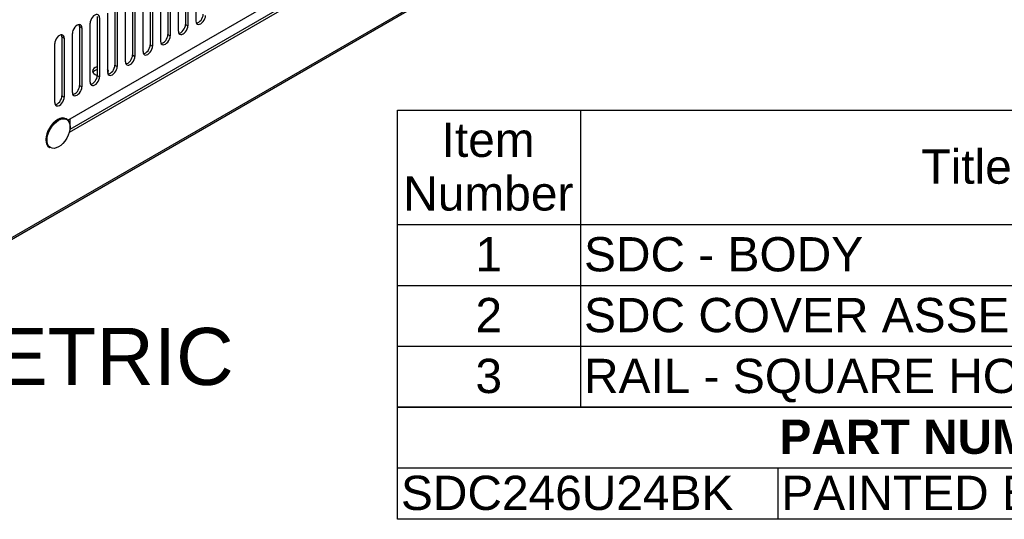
# Model space of a CAD drawing. Header units: inches. Extents: x 0 to 100, y 0 to 75.
# Tile 15 of 20: x 73.28 to 90.52, y 15.78 to 24.53. Entities that reach past the tile are written whole.
import ezdxf
from ezdxf import colors
from ezdxf.entities.mleader import LeaderData, LeaderLine
from ezdxf.enums import TextEntityAlignment as Align
from ezdxf.math import Vec2, Vec3

# ---------------------------------------------------------------- set-up
doc = ezdxf.new("R2010")
doc.units = ezdxf.units.IN
doc.header["$MEASUREMENT"] = 0
for name, color, linetype in [('COM57176-26', 7, 'Continuous'), ('COM57179-6S', 7, 'Continuous'), ('Default', 7, 'Continuous'), ('SCS19496', 7, 'Continuous')]:
    doc.layers.add(name, color=color, linetype=linetype)
doc.styles.add('SEACAD_Arial', font='arial.ttf')
doc.styles.add('SEACAD_ArialB', font='arialbd.ttf')

# ---------------------------------------------------------------- blocks, each defined once
blk = doc.blocks.new('SE')
at = {"color": 7, "linetype": 'Continuous'}
for p, q in [((83.098, 22.946), (83.098, 20.942)), ((79.892, 20.942), (99.927, 20.942)), ((83.098, 20.942), (83.098, 19.876)), ((79.892, 19.876), (99.927, 19.876)), ((83.098, 19.876), (83.098, 18.811)), ((79.892, 18.811), (99.927, 18.811)), ((83.098, 18.811), (83.098, 17.745))]:
    blk.add_line(p, q, dxfattribs=at)
blk.add_lwpolyline([(79.892, 17.745), (79.892, 22.946), (99.927, 22.946), (99.927, 17.745), (79.892, 17.745)], dxfattribs=at)
at = {"color": 7, "linetype": 'Continuous', "style": 'SEACAD_Arial'}
for s, p in [('Item', (80.667, 22.727)), ('Title', (89.072, 22.257)), ('Number', (79.995, 21.788)), ('1', (81.26, 20.722)), ('SDC - BODY', (83.162, 20.722)), ('2', (81.26, 19.657)), ('SDC COVER ASSEMBLY', (83.162, 19.657)), ('3', (81.26, 18.591)), ('RAIL - SQUARE HOLE', (83.162, 18.591))]:
    blk.add_text(s, height=0.6, dxfattribs=at).set_placement(p, align=Align.TOP_LEFT)
blk = doc.blocks.new('SE1')
at = {"color": 7, "linetype": 'Continuous'}
for p, q in [((79.892, 16.68), (99.931, 16.68)), ((86.555, 16.68), (86.555, 15.78))]:
    blk.add_line(p, q, dxfattribs=at)
blk.add_lwpolyline([(79.892, 15.78), (79.892, 17.745), (99.931, 17.745), (99.931, 15.78), (79.892, 15.78)], dxfattribs=at)
for s, style, p in [('PART NUMBERS', 'SEACAD_ArialB', (86.585, 17.526)), ('SDC246U24BK', 'SEACAD_Arial', (79.955, 16.543)), ('PAINTED BLACK TEXTURED', 'SEACAD_Arial', (86.618, 16.543))]:
    blk.add_text(s, height=0.6, dxfattribs=dict(at, style=style)).set_placement(p, align=Align.TOP_LEFT)
blk = doc.blocks.new('SE6')
at = {"layer": 'COM57176-26', "color": 7, "linetype": 'Continuous'}
for p, q in [((73.07, 20.675), (90.19, 30.56)), ((73.052, 20.636), (90.172, 30.52)), ((76.365, 24.507), (76.365, 25.54)), ((76.056, 24.328), (76.056, 25.361)), ((76.181, 25.48), (76.181, 24.448)), ((76.222, 25.457), (76.222, 24.424)), ((74.121, 22.771), (78.37, 25.224)), ((75.746, 24.15), (75.746, 25.183)), ((75.872, 25.302), (75.872, 24.269)), ((75.912, 25.279), (75.912, 24.246)), ((78.33, 25.018), (74.155, 22.608)), ((75.563, 25.123), (75.563, 24.09)), ((75.603, 25.1), (75.603, 24.067)), ((78.37, 24.995), (74.143, 22.554)), ((75.253, 24.945), (75.253, 23.912)), ((75.294, 24.921), (75.294, 23.888)), ((75.437, 23.971), (75.437, 25.004)), ((74.944, 24.766), (74.944, 23.733)), ((74.984, 24.743), (74.984, 23.71)), ((75.127, 23.792), (75.127, 24.825)), ((74.635, 24.587), (74.635, 23.554)), ((74.675, 24.564), (74.675, 23.531)), ((74.818, 23.614), (74.818, 24.647)), ((74.325, 24.409), (74.366, 24.385)), ((74.325, 24.409), (74.325, 23.376)), ((74.366, 24.385), (74.366, 23.353)), ((74.509, 23.435), (74.509, 24.468)), ((76.181, 24.448), (76.222, 24.424)), ((74.016, 24.23), (74.056, 24.207)), ((74.016, 24.23), (74.016, 23.197)), ((74.056, 24.207), (74.056, 23.174)), ((74.199, 23.257), (74.199, 24.29)), ((75.872, 24.269), (75.912, 24.246)), ((73.89, 23.078), (73.89, 24.111)), ((75.563, 24.09), (75.603, 24.067)), ((75.253, 23.912), (75.294, 23.888)), ((74.944, 23.733), (74.984, 23.71)), ((74.635, 23.554), (74.675, 23.531)), ((74.325, 23.376), (74.366, 23.353)), ((74.016, 23.197), (74.056, 23.174))]:
    blk.add_line(p, q, dxfattribs=at)
for centre, major_axis, start_param, end_param in [((74.592, 24.516), (-0.059, -0.102), 2.356194, 5.497787), ((76.448, 24.555), (0.059, 0.102), 2.356194, 5.497787), ((76.408, 24.578), (0.059, 0.102), 3.491725, 5.497787), ((74.282, 24.337), (-0.059, -0.102), 2.356194, 5.497787), ((74.242, 24.361), (-0.059, -0.102), 2.356194, 2.79146), ((76.139, 24.376), (0.059, 0.102), 2.356194, 5.497787), ((76.098, 24.4), (0.059, 0.102), 3.491725, 5.497787), ((73.973, 24.159), (-0.059, -0.102), 2.356194, 5.497787), ((73.933, 24.182), (-0.059, -0.102), 2.356194, 2.79146), ((75.829, 24.198), (0.059, 0.102), 2.356194, 5.497787), ((75.789, 24.221), (0.059, 0.102), 3.491725, 5.497787), ((75.52, 24.019), (0.059, 0.102), 2.356194, 5.497787), ((75.48, 24.042), (0.059, 0.102), 3.491725, 5.497787), ((75.211, 23.84), (0.059, 0.102), 2.356194, 5.497787), ((75.17, 23.864), (0.059, 0.102), 3.491725, 5.497787), ((74.691, 23.629), (-0.14, 0), 5.128145, 6.283185), ((74.691, 23.582), (-0.14, 0), 5.128145, 5.992229), ((74.901, 23.662), (0.059, 0.102), 2.356194, 5.497787), ((74.691, 23.629), (-0.14, 0), 2.722856, 3.587714), ((74.861, 23.685), (0.059, 0.102), 3.491725, 5.497787), ((74.592, 23.483), (0.059, 0.102), 2.356194, 5.497787), ((74.552, 23.507), (0.059, 0.102), 3.491725, 5.497787), ((74.691, 23.629), (-0.14, 0), 0, 1.155041), ((74.691, 23.582), (-0.14, 0), 3.432549, 3.587714), ((74.282, 23.305), (0.059, 0.102), 2.356194, 5.497787), ((74.242, 23.328), (0.059, 0.102), 3.491725, 5.497787), ((73.973, 23.126), (0.059, 0.102), 2.356194, 5.497787), ((73.933, 23.149), (0.059, 0.102), 3.491725, 5.497787)]:
    blk.add_ellipse(centre, major_axis=major_axis, ratio=0.57735, start_param=start_param, end_param=end_param, dxfattribs=at)
at = {"layer": 'COM57179-6S', "color": 7, "linetype": 'Continuous'}
blk.add_line((74.16, 22.61), (74.16, 22.793), dxfattribs=at)
at = {"layer": 'SCS19496', "color": 7, "linetype": 'Continuous'}
for p, q in [((74.096, 22.791), (74.087, 22.796)), ((73.797, 22.294), (73.806, 22.288))]:
    blk.add_line(p, q, dxfattribs=at)
for centre, major_axis, start_param, end_param in [((73.942, 22.545), (-0.145, -0.251), 3.141593, 6.283185), ((73.951, 22.54), (-0.145, -0.251), 2.742848, 6.283185), ((73.935, 22.549), (-0.14, -0.242), 3.909289, 5.499395)]:
    blk.add_ellipse(centre, major_axis=major_axis, ratio=0.57735, start_param=start_param, end_param=end_param, dxfattribs=at)
blk.add_ellipse((73.957, 22.536), major_axis=(-0.143, -0.247), ratio=0.57735, dxfattribs=at)
blk = doc.blocks.new('_DOT')
at = {"color": 0}
blk.add_line((0, 0), (-1, 0), dxfattribs=at)
at = {"color": 0, "const_width": 0.333}
blk.add_lwpolyline([(-0.1665, 0, 1), (0.1665, 0, 1)], format="xyb", close=True, dxfattribs=at)
blk = doc.blocks.new('Block222')
at = {"layer": 'Default', "color": 7, "linetype": 'Continuous'}
ml = blk.add_multileader_mtext('Standard', dxfattribs=at)
ml.set_content('{\\pxsm0.9;\\fArial|b1||i0||c0|p34;\\W1.;SDC246U24BK\\P}', color=7)
ml.set_leader_properties()
ml.set_arrow_properties(name='DOT')
ml.build(insert=Vec2(0, 0))
ml.multileader.update_dxf_attribs({"leader_type": 0, "dogleg_length": 0, "arrow_head_size": 2.25})
ctx = ml.context
ctx.base_point, ctx.char_height, ctx.arrow_head_size, ctx.landing_gap_size = Vec3(151.269, -85.88), 2.25, 2.25, 0.787
ctx.text_align_type = 1
notes = []
notes.append((ctx, [(0, (0, 0, 0), (0, 0), (1, 0), 1, [])]))
ctx.mtext.insert, ctx.mtext.alignment = Vec3(162.383, -84.733), 2
for ctx, leaders in notes:
    for number, flags, end, landing, length, lines in leaders:
        leader = LeaderData()
        leader.index, (leader.has_last_leader_line, leader.has_dogleg_vector, leader.attachment_direction) = number, flags
        leader.last_leader_point, leader.dogleg_vector, leader.dogleg_length = Vec3(end), Vec3(landing), length
        for number, points, colour, breaks in lines:
            line = LeaderLine()
            line.index, line.vertices, line.color, line.breaks = number, Vec3.list(points), colors.encode_raw_color(colour), breaks
            leader.lines.append(line)
        ctx.leaders.append(leader)

msp = doc.modelspace()

# ---------------------------------------------------------------- block references
for name in ['SE', 'SE1']:
    msp.add_blockref(name, (0, 0))
at = {"layer": 'Default'}
msp.add_blockref('SE6', (0, 0), dxfattribs=at)
at = {"layer": 'Default', "color": 7, "xscale": 0.38, "yscale": 0.38, "zscale": 0.38}
msp.add_blockref('Block222', (33.641, 33.505), dxfattribs=at)

# ---------------------------------------------------------------- texts
at = {"layer": 'Default', "color": 7, "linetype": 'Continuous', "style": 'SEACAD_Arial'}
msp.add_text('ISOMETRIC', height=1, dxfattribs=at).set_placement((69.264, 19.132), align=Align.TOP_LEFT)

doc.saveas('drawing.dxf')
